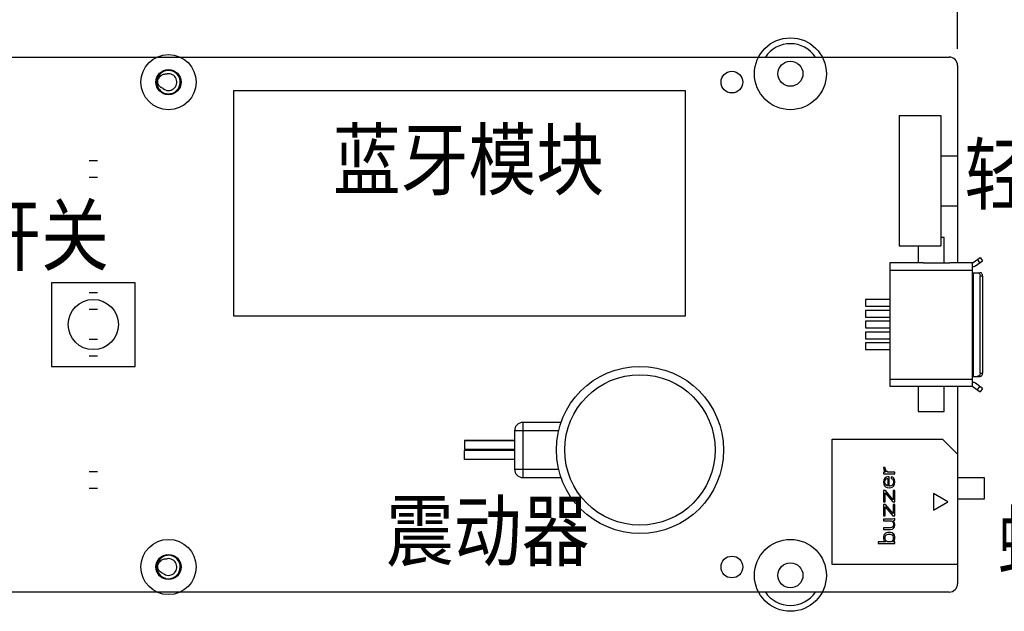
# Model space of a CAD drawing. Extents: x 0 to 297, y 0 to 210.
# Tile 21 of 23: x 101 to 160, y 134 to 169. Entities that reach past the tile are written whole.
import ezdxf

# ---------------------------------------------------------------- set-up
doc = ezdxf.new("R2010")
doc.units = 0
doc.header["$LTSCALE"] = 16.335
doc.header["$PDMODE"] = 3
doc.header["$PDSIZE"] = 8
doc.layers.get('0').update_dxf_attribs({"linetype": 'CONTINUOUS'})
doc.layers.get('DEFPOINTS').update_dxf_attribs({"linetype": 'CONTINUOUS'})
doc.layers.add('02___PRT_ALL_AXES', color=7, linetype='CONTINUOUS')
doc.layers.add('06___PRT_ALL_SURFS', color=7, linetype='CONTINUOUS')
doc.styles.get("Standard").update_dxf_attribs({"font": 'txt', "width": 0.85})
doc.styles.add('样式_1', font='txt', dxfattribs={"width": 0.85})
doc.dimstyles.get("Standard").update_dxf_attribs({"dimtxt": 3.5, "dimasz": 3.5, "dimexe": 1.5, "dimexo": 1, "dimtad": 1, "dimtxsty": 'STANDARD', "dimcen": 0.09, "dimazin": 3, "dimtol": 1, "dimtp": 0.01, "dimtm": 0.01, "dimtfac": 1, "dimtofl": 0, "dimtmove": 0, "dimatfit": 3, "dimtolj": 1})

# ---------------------------------------------------------------- blocks, each defined once
blk = doc.blocks.new('*D7')
at = {"color": 0}
for p, q in [((61.529, 167.432), (61.529, 177.077)), ((157.529, 167.432), (157.529, 177.077)), ((65.029, 175.577), (103.813, 175.577)), ((154.029, 175.577), (115.245, 175.577))]:
    blk.add_line(p, q, dxfattribs=at)
for points in [[(65.029, 176.16), (65.029, 174.993), (61.529, 175.577)], [(154.029, 176.16), (154.029, 174.993), (157.529, 175.577)]]:
    blk.add_solid(points, dxfattribs=at)
at = {"layer": 'DEFPOINTS', "color": 0}
for p in [(157.529, 175.577), (61.529, 166.432), (157.529, 166.432)]:
    blk.add_point(p, dxfattribs=at)
at = {"color": 0, "insert": (109.529, 175.577), "char_height": 3.5, "attachment_point": 5, "style": '样式_1'}
blk.add_mtext('\\A1;96.00', dxfattribs=at)

msp = doc.modelspace()

# ---------------------------------------------------------------- linework, layer by layer
at = {"color": 7, "linetype": 'CONTINUOUS'}
for p, q in [((62.029, 166.932), (157.029, 166.932)), ((157.529, 166.432), (157.529, 154.642)), ((109.838, 165.789), (109.763, 165.843)), ((114.229, 151.432), (114.229, 164.932)), ((114.229, 164.932), (141.229, 164.932)), ((141.229, 164.932), (141.229, 151.432)), ((154.029, 163.432), (156.529, 163.432)), ((154.029, 163.432), (154.029, 155.632)), ((156.529, 163.432), (156.529, 155.632)), ((156.529, 161.032), (157.529, 161.032)), ((106.079, 160.732), (105.579, 160.732)), ((106.079, 159.732), (105.579, 159.732)), ((156.529, 158.032), (157.529, 158.032)), ((154.029, 155.632), (156.529, 155.632)), ((158.458, 154.651), (158.885, 154.952)), ((158.885, 154.952), (159.029, 154.747)), ((153.489, 154.642), (155.472, 154.642)), ((153.489, 147.222), (153.489, 154.642)), ((155.472, 154.642), (155.472, 154.63)), ((155.472, 154.63), (157.072, 154.63)), ((157.072, 154.642), (158.429, 154.642)), ((157.072, 154.642), (157.072, 154.63)), ((158.429, 147.222), (158.429, 154.642)), ((158.602, 154.446), (159.029, 154.747)), ((158.865, 154.632), (158.722, 154.836)), ((153.489, 154.192), (158.429, 154.192)), ((158.429, 154.032), (158.869, 154.032)), ((158.459, 154.032), (158.459, 147.832)), ((159.029, 153.832), (158.879, 153.832)), ((158.879, 148.032), (158.879, 153.832)), ((159.029, 153.832), (159.029, 148.032)), ((103.329, 153.432), (103.329, 148.432)), ((108.329, 153.432), (103.329, 153.432)), ((108.329, 148.432), (108.329, 153.432)), ((106.079, 152.832), (105.579, 152.832)), ((106.079, 151.832), (105.579, 151.832)), ((141.229, 151.432), (114.229, 151.432)), ((106.079, 150.032), (105.579, 150.032)), ((106.079, 149.032), (105.579, 149.032)), ((103.329, 148.432), (108.329, 148.432)), ((158.429, 147.832), (158.869, 147.832)), ((158.879, 148.032), (159.029, 148.032)), ((153.489, 147.672), (158.429, 147.672)), ((159.029, 147.116), (158.602, 147.417)), ((155.472, 147.222), (153.489, 147.222)), ((157.072, 147.233), (155.472, 147.233)), ((155.472, 147.222), (155.472, 147.233)), ((157.072, 147.222), (157.072, 147.233)), ((158.429, 147.222), (157.072, 147.222)), ((157.529, 147.222), (157.529, 135.432)), ((158.458, 147.212), (158.885, 146.912)), ((158.722, 147.027), (158.865, 147.231)), ((159.029, 147.116), (158.885, 146.912)), ((133.809, 145.082), (131.529, 145.082)), ((131.529, 145.082), (131.529, 141.782)), ((133.663, 144.582), (131.029, 144.582)), ((131.029, 144.582), (131.029, 142.282)), ((131.029, 144.007), (128.029, 144.007)), ((150.029, 144.082), (156.629, 144.082)), ((150.029, 136.582), (150.029, 144.082)), ((156.629, 144.082), (157.529, 143.182)), ((131.029, 143.457), (128.029, 143.457)), ((131.029, 143.407), (128.029, 143.407)), ((131.029, 142.857), (128.029, 142.857)), ((106.079, 142.132), (105.579, 142.132)), ((131.029, 142.282), (133.663, 142.282)), ((131.529, 141.782), (133.809, 141.782)), ((157.529, 141.782), (159.129, 141.782)), ((159.129, 141.782), (159.129, 140.482)), ((106.079, 141.132), (105.579, 141.132)), ((159.129, 140.482), (157.529, 140.482)), ((109.838, 136.789), (109.763, 136.843)), ((157.529, 136.582), (150.029, 136.582)), ((157.029, 134.932), (62.029, 134.932))]:
    msp.add_line(p, q, dxfattribs=at)
at = {"color": 40, "linetype": 'CONTINUOUS'}
for p, q in [((156.729, 156.132), (156.529, 156.132)), ((156.729, 154.63), (156.729, 156.132)), ((155.179, 155.632), (155.179, 154.642)), ((153.489, 152.432), (152.014, 152.432)), ((152.014, 152.432), (152.014, 152.032)), ((152.014, 152.032), (153.489, 152.032)), ((153.489, 151.782), (152.014, 151.782)), ((152.014, 151.782), (152.014, 151.382)), ((152.014, 151.382), (153.489, 151.382)), ((153.489, 151.132), (152.014, 151.132)), ((152.014, 151.132), (152.014, 150.732)), ((152.014, 150.732), (153.489, 150.732)), ((153.489, 150.482), (152.014, 150.482)), ((152.014, 150.482), (152.014, 150.082)), ((152.014, 150.082), (153.489, 150.082)), ((153.489, 149.832), (152.014, 149.832)), ((152.014, 149.832), (152.014, 149.432)), ((152.014, 149.432), (153.489, 149.432)), ((155.179, 147.222), (155.179, 145.732)), ((156.729, 145.732), (156.729, 147.233)), ((155.179, 145.732), (156.729, 145.732)), ((153.205, 142.373), (153.098, 142.373)), ((153.098, 142.373), (153.119, 142.269)), ((153.226, 142.102), (153.098, 142.102)), ((153.098, 142.102), (153.098, 141.998)), ((153.098, 141.998), (153.779, 141.998)), ((153.119, 142.269), (153.141, 142.207)), ((153.141, 142.207), (153.183, 142.144)), ((153.183, 142.144), (153.226, 142.102)), ((153.226, 142.248), (153.205, 142.373)), ((153.268, 142.165), (153.226, 142.248)), ((153.353, 142.102), (153.268, 142.165)), ((153.779, 142.102), (153.353, 142.102)), ((153.779, 141.998), (153.779, 142.102)), ((153.119, 141.644), (153.098, 141.519)), ((153.098, 141.519), (153.119, 141.394)), ((153.183, 141.748), (153.119, 141.644)), ((153.119, 141.394), (153.141, 141.332)), ((153.268, 141.811), (153.183, 141.748)), ((153.183, 141.498), (153.205, 141.623)), ((153.205, 141.415), (153.183, 141.498)), ((153.205, 141.623), (153.247, 141.686)), ((153.226, 141.373), (153.205, 141.415)), ((153.29, 141.311), (153.226, 141.373)), ((153.247, 141.686), (153.311, 141.727)), ((153.353, 141.832), (153.268, 141.811)), ((153.311, 141.727), (153.353, 141.727)), ((153.439, 141.832), (153.353, 141.832)), ((153.353, 141.727), (153.353, 141.29)), ((153.439, 141.269), (153.439, 141.832)), ((153.651, 141.811), (153.566, 141.832)), ((153.566, 141.832), (153.566, 141.727)), ((153.566, 141.727), (153.63, 141.707)), ((153.651, 141.373), (153.588, 141.311)), ((153.63, 141.707), (153.673, 141.644)), ((153.715, 141.748), (153.651, 141.811)), ((153.673, 141.415), (153.651, 141.373)), ((153.673, 141.644), (153.694, 141.498)), ((153.694, 141.498), (153.673, 141.415)), ((153.758, 141.665), (153.715, 141.748)), ((153.736, 141.332), (153.758, 141.394)), ((153.779, 141.519), (153.758, 141.665)), ((153.758, 141.394), (153.779, 141.519)), ((153.226, 140.998), (153.098, 140.998)), ((153.098, 140.998), (153.098, 140.332)), ((153.141, 141.332), (153.183, 141.269)), ((153.183, 141.269), (153.226, 141.227)), ((153.205, 140.873), (153.651, 140.332)), ((153.205, 140.332), (153.205, 140.873)), ((153.226, 141.227), (153.311, 141.186)), ((153.673, 140.457), (153.226, 140.998)), ((153.332, 141.29), (153.29, 141.311)), ((153.311, 141.186), (153.439, 141.165)), ((153.353, 141.29), (153.332, 141.29)), ((153.481, 141.269), (153.439, 141.269)), ((153.439, 141.165), (153.566, 141.186)), ((153.545, 141.29), (153.481, 141.269)), ((153.588, 141.311), (153.545, 141.29)), ((153.566, 141.186), (153.651, 141.227)), ((153.651, 141.227), (153.694, 141.269)), ((153.779, 140.998), (153.673, 140.998)), ((153.673, 140.998), (153.673, 140.457)), ((153.694, 141.269), (153.736, 141.332)), ((153.779, 140.332), (153.779, 140.998)), ((156.945, 140.332), (156.079, 140.832)), ((156.079, 140.832), (156.079, 139.832)), ((153.098, 140.332), (153.205, 140.332)), ((153.651, 140.332), (153.779, 140.332)), ((156.079, 139.832), (156.945, 140.332)), ((153.226, 140.165), (153.098, 140.165)), ((153.098, 140.165), (153.098, 139.498)), ((153.205, 140.04), (153.651, 139.498)), ((153.205, 139.498), (153.205, 140.04)), ((153.673, 139.623), (153.226, 140.165)), ((153.779, 140.165), (153.673, 140.165)), ((153.673, 140.165), (153.673, 139.623)), ((153.779, 139.498), (153.779, 140.165)), ((153.098, 139.498), (153.205, 139.498)), ((153.651, 139.29), (153.098, 139.29)), ((153.098, 139.29), (153.098, 139.186)), ((153.098, 139.186), (153.566, 139.186)), ((153.566, 139.186), (153.63, 139.144)), ((153.63, 139.144), (153.673, 139.082)), ((153.651, 139.498), (153.779, 139.498)), ((153.736, 139.311), (153.651, 139.29)), ((153.673, 139.186), (153.779, 139.227)), ((153.736, 139.123), (153.673, 139.186)), ((153.673, 139.082), (153.694, 138.998)), ((153.694, 138.998), (153.694, 138.915)), ((153.779, 139.332), (153.736, 139.311)), ((153.758, 139.082), (153.736, 139.123)), ((153.779, 138.998), (153.758, 139.082)), ((153.779, 139.227), (153.779, 139.332)), ((153.779, 138.915), (153.779, 138.998)), ((153.524, 138.769), (153.098, 138.769)), ((153.098, 138.769), (153.098, 138.665)), ((153.098, 138.665), (153.524, 138.665)), ((153.226, 138.457), (153.162, 138.394)), ((153.268, 138.477), (153.226, 138.457)), ((153.353, 138.498), (153.268, 138.477)), ((153.524, 138.498), (153.353, 138.498)), ((153.588, 138.79), (153.524, 138.769)), ((153.524, 138.665), (153.609, 138.686)), ((153.609, 138.477), (153.524, 138.498)), ((153.651, 138.832), (153.588, 138.79)), ((153.609, 138.686), (153.651, 138.707)), ((153.715, 138.394), (153.609, 138.477)), ((153.694, 138.915), (153.651, 138.832)), ((153.651, 138.707), (153.715, 138.769)), ((153.715, 138.769), (153.758, 138.832)), ((153.758, 138.832), (153.779, 138.915)), ((153.226, 137.936), (152.779, 137.936)), ((152.779, 137.936), (152.779, 137.832)), ((152.779, 137.832), (153.779, 137.832)), ((153.119, 138.332), (153.098, 138.248)), ((153.098, 138.248), (153.098, 138.123)), ((153.098, 138.123), (153.119, 138.04)), ((153.162, 138.394), (153.119, 138.332)), ((153.119, 138.04), (153.141, 137.998)), ((153.141, 137.998), (153.183, 137.957)), ((153.183, 137.957), (153.226, 137.936)), ((153.205, 138.248), (153.247, 138.332)), ((153.205, 138.123), (153.205, 138.248)), ((153.226, 138.04), (153.205, 138.123)), ((153.268, 137.977), (153.226, 138.04)), ((153.247, 138.332), (153.311, 138.373)), ((153.332, 137.936), (153.268, 137.977)), ((153.311, 138.373), (153.375, 138.394)), ((153.545, 137.936), (153.332, 137.936)), ((153.375, 138.394), (153.502, 138.394)), ((153.502, 138.394), (153.609, 138.352)), ((153.609, 137.977), (153.545, 137.936)), ((153.609, 138.352), (153.651, 138.29)), ((153.651, 138.04), (153.609, 137.977)), ((153.651, 138.29), (153.673, 138.207)), ((153.673, 138.123), (153.651, 138.04)), ((153.651, 137.936), (153.694, 137.957)), ((153.779, 137.936), (153.651, 137.936)), ((153.673, 138.207), (153.673, 138.123)), ((153.694, 137.957), (153.736, 137.998)), ((153.758, 138.332), (153.715, 138.394)), ((153.736, 137.998), (153.758, 138.04)), ((153.779, 138.248), (153.758, 138.332)), ((153.758, 138.04), (153.779, 138.123)), ((153.779, 138.123), (153.779, 138.248)), ((153.779, 137.832), (153.779, 137.936))]:
    msp.add_line(p, q, dxfattribs=at)
at = {"color": 5, "linetype": 'CONTINUOUS'}
for centre, radius in [((147.529, 165.932), 2.15), ((110.329, 165.432), 1.65), ((110.329, 136.432), 1.65), ((147.529, 135.932), 2.15)]:
    msp.add_circle(centre, radius, dxfattribs=at)
at = {"color": 7, "linetype": 'CONTINUOUS'}
for centre, radius in [((147.529, 165.932), 0.75), ((110.329, 165.432), 0.75), ((144.029, 165.432), 0.65), ((105.829, 150.932), 1.5), ((110.329, 136.432), 0.75), ((144.029, 136.432), 0.65), ((147.529, 135.932), 0.75)]:
    msp.add_circle(centre, radius, dxfattribs=at)
at = {"color": 5, "linetype": 'CONTINUOUS'}
for centre, start, end in [((147.529, 165.932), 33.75722, 146.24278), ((147.529, 135.932), 213.75722, 326.24278)]:
    msp.add_arc(centre, 1.8, start, end, dxfattribs=at)
at = {"color": 7, "linetype": 'CONTINUOUS'}
for centre, radius, start, end in [((157.029, 166.432), 0.5, 0, 90), ((110.329, 165.432), 0.7, 78.79254, 143.99997), ((110.329, 165.432), 0.7, 257.66045, 76.52802), ((110.329, 165.433), 0.699, 76.52446, 78.79175), ((110.329, 165.432), 0.7, 145.35855, 255.39595), ((110.328, 165.432), 0.699, 144.22917, 145.35832), ((110.329, 165.432), 0.5, 230.58516, 99.31163), ((110.329, 165.432), 0.7, 255.39921, 257.66309), ((158.429, 154.692), 0.05, 270, 305.15284), ((158.429, 154.692), 0.3, 270, 305.15284), ((158.429, 147.172), 0.3, 54.84716, 90), ((158.429, 147.172), 0.05, 54.84716, 90), ((131.529, 144.582), 0.5, 90, 180), ((131.529, 142.282), 0.5, 180, 270), ((110.329, 136.432), 0.7, 145.35855, 255.39595), ((110.328, 136.432), 0.699, 144.22917, 145.35832), ((110.329, 136.432), 0.7, 78.79254, 143.99997), ((110.329, 136.432), 0.5, 230.58516, 99.31163), ((110.329, 136.432), 0.7, 257.66045, 76.52802), ((110.329, 136.433), 0.699, 76.52446, 78.79175), ((110.329, 136.432), 0.7, 255.39921, 257.66309), ((157.029, 135.432), 0.5, 270, 360)]:
    msp.add_arc(centre, radius, start, end, dxfattribs=at)
for points, knots in [([(109.763, 165.843), (109.743, 165.81), (109.708, 165.742), (109.674, 165.632), (109.659, 165.518), (109.662, 165.441), (109.667, 165.403)], [0, 0, 0, 0, 0.250077, 0.500108, 0.75008, 1, 1, 1, 1]), ([(109.667, 165.403), (109.67, 165.439), (109.681, 165.51), (109.716, 165.612), (109.768, 165.707), (109.813, 165.763), (109.838, 165.789)], [0, 0, 0, 0, 0.250014, 0.500018, 0.750013, 1, 1, 1, 1]), ([(109.838, 165.789), (109.865, 165.813), (109.926, 165.857), (110.027, 165.903), (110.137, 165.928), (110.211, 165.929), (110.248, 165.925)], [0, 0, 0, 0, 0.250048, 0.500068, 0.750055, 1, 1, 1, 1]), ([(110.012, 165.045), (109.971, 165.059), (109.912, 165.087), (109.843, 165.139), (109.781, 165.198), (109.717, 165.284), (109.681, 165.363), (109.667, 165.403)], [0, 0, 0, 0, 0.24978, 0.374926, 0.500082, 0.75001, 1, 1, 1, 1]), ([(158.719, 154.032), (158.74, 154.032), (158.784, 154.02), (158.837, 153.974), (158.871, 153.908), (158.879, 153.857), (158.879, 153.832)], [0, 0, 0, 0, 0.223916, 0.463897, 0.724958, 1, 1, 1, 1]), ([(159.029, 153.832), (159.029, 153.857), (159.021, 153.908), (158.987, 153.974), (158.934, 154.02), (158.89, 154.032), (158.869, 154.032)], [0, 0, 0, 0, 0.275041, 0.536102, 0.776084, 1, 1, 1, 1]), ([(158.879, 148.032), (158.879, 148.006), (158.871, 147.955), (158.837, 147.889), (158.784, 147.843), (158.74, 147.832), (158.719, 147.832)], [0, 0, 0, 0, 0.275041, 0.536102, 0.776084, 1, 1, 1, 1]), ([(158.869, 147.832), (158.89, 147.832), (158.934, 147.843), (158.987, 147.889), (159.021, 147.955), (159.029, 148.006), (159.029, 148.032)], [0, 0, 0, 0, 0.223916, 0.463897, 0.724958, 1, 1, 1, 1]), ([(109.763, 136.843), (109.743, 136.81), (109.708, 136.742), (109.674, 136.632), (109.659, 136.518), (109.662, 136.441), (109.667, 136.403)], [0, 0, 0, 0, 0.250077, 0.500108, 0.75008, 1, 1, 1, 1]), ([(109.667, 136.403), (109.67, 136.439), (109.681, 136.51), (109.716, 136.612), (109.768, 136.707), (109.813, 136.763), (109.838, 136.789)], [0, 0, 0, 0, 0.250014, 0.500018, 0.750013, 1, 1, 1, 1]), ([(109.838, 136.789), (109.865, 136.813), (109.926, 136.857), (110.027, 136.903), (110.137, 136.928), (110.211, 136.929), (110.248, 136.925)], [0, 0, 0, 0, 0.250048, 0.500068, 0.750055, 1, 1, 1, 1]), ([(110.012, 136.045), (109.971, 136.059), (109.912, 136.087), (109.843, 136.139), (109.781, 136.198), (109.717, 136.284), (109.681, 136.363), (109.667, 136.403)], [0, 0, 0, 0, 0.24978, 0.374926, 0.500082, 0.75001, 1, 1, 1, 1])]:
    msp.add_open_spline(points, degree=3, knots=knots, dxfattribs=at)
at = {"layer": '02___PRT_ALL_AXES', "color": 7, "linetype": 'CONTINUOUS'}
for radius in [5, 4.5]:
    msp.add_circle((138.529, 143.432), radius, dxfattribs=at)
at = {"layer": '06___PRT_ALL_SURFS', "color": 7, "linetype": 'CONTINUOUS'}
for p, q in [((128.029, 144.007), (131.029, 144.007)), ((128.029, 144.007), (128.029, 143.457)), ((128.029, 143.457), (131.029, 143.457)), ((131.029, 143.407), (128.029, 143.407)), ((128.029, 142.857), (128.029, 143.407)), ((131.029, 142.857), (128.029, 142.857))]:
    msp.add_line(p, q, dxfattribs=at)

# ---------------------------------------------------------------- texts
at = {"color": 2, "linetype": 'CONTINUOUS', "char_height": 3.5}
for s, insert, width, attachment_point in [('{\\fSimSun|b0|i0|c134|p2;\\C5;蓝牙模块}', (136.386, 162.544), 23.8, 3), ('{\\fSimSun|b0|i0|c134|p2;\\C5;轻触开关（横向）}', (157.934, 161.665), 34.96258, 1), ('{\\fSimSun|b0|i0|c134|p2;\\C5;轻触开关}', (106.765, 158.021), 23.8, 3), ('{\\fSimSun|b0|i0|c134|p2;\\C5;震动器}', (135.512, 140.351), 23.8, 3), ('{\\fSimSun|b0|i0|c134|p2;\\C5;蜂鸣器}', (172.103, 139.724), 23.8, 3)]:
    msp.add_mtext(s, dxfattribs=dict(at, insert=insert, width=width, attachment_point=attachment_point))

# ---------------------------------------------------------------- dimensions: what is measured, and where the dimension line sits
at = {"color": 3}
dim = msp.add_linear_dim(base=(157.529, 175.577), p1=(61.529, 166.432), p2=(157.529, 166.432), dimstyle='STANDARD', override={"dimtad": 0, "dimtih": 1, "dimtoh": 1, "dimzin": 0, "dimdsep": 46, "dimtxsty": '样式_1', "dimcen": 2.673, "dimadec": 1, "dimtol": 0, "dimtzin": 0}, dxfattribs=at)
dim.commit()
dim.dimension.update_dxf_attribs({"geometry": '*D7', "text_midpoint": (109.529, 175.577)})

doc.saveas('drawing.dxf')
